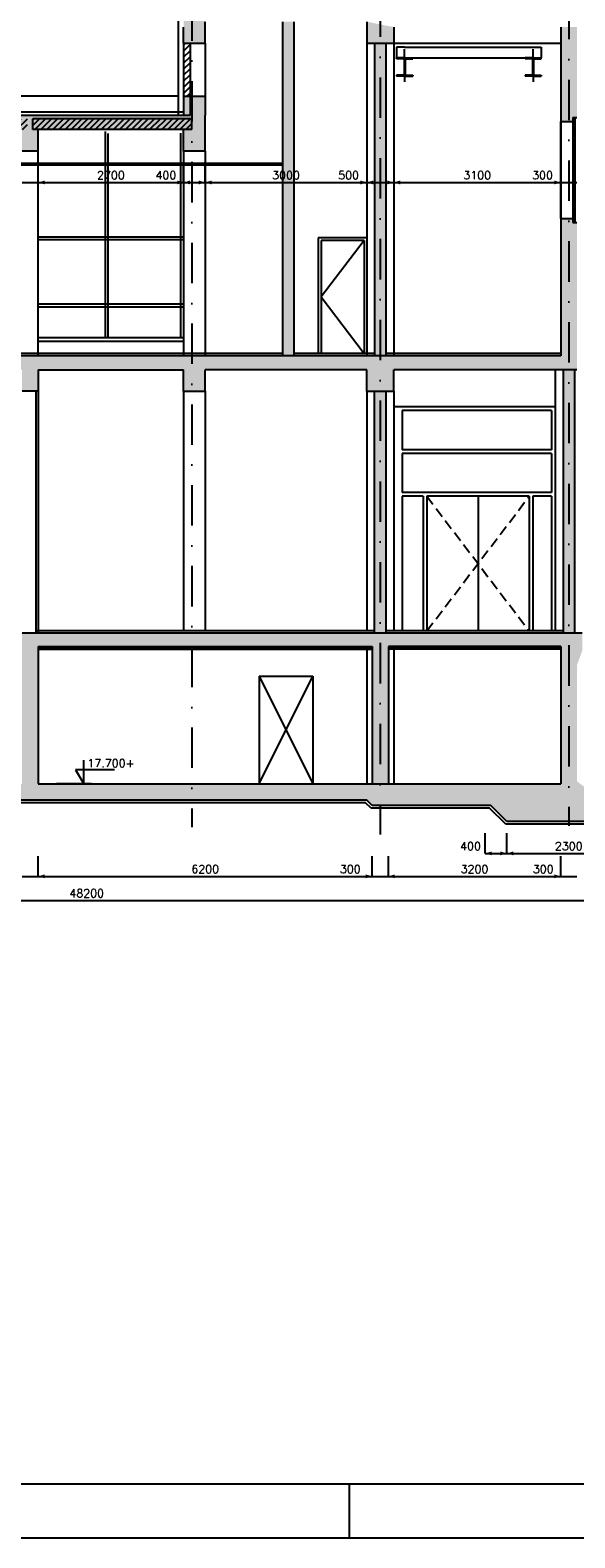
# Model space of a CAD drawing. Extents: x 0 to 118900, y 0 to 84100.
# Tile 4 of 20: x 49972 to 60085, y 0 to 27991. Entities that reach past the tile are written whole.
import ezdxf
from ezdxf.enums import TextEntityAlignment as Align

# ---------------------------------------------------------------- set-up
doc = ezdxf.new("R2010")
doc.units = 0
doc.header["$LTSCALE"] = 60
doc.header["$MEASUREMENT"] = 0
doc.linetypes.add('DASHDOT', pattern=[25, 12.5, -6.25, 0, -6.25])
doc.linetypes.add('HIDDEN2', pattern=[4.6875, 3.125, -1.5625])
doc.layers.get('0').update_dxf_attribs({"linetype": 'CONTINUOUS'})
for name, color, linetype in [('BETON', 8, 'CONTINUOUS'), ('CONSTR50', 1, 'CONTINUOUS'), ('HGTMAAT15', 3, 'CONTINUOUS'), ('KADER', 2, 'CONTINUOUS'), ('LAAG18', 3, 'CONTINUOUS'), ('LAAG25', 4, 'CONTINUOUS'), ('LAAG35', 7, 'CONTINUOUS'), ('MAAT15', 3, 'CONTINUOUS'), ('MAAT20', 4, 'CONTINUOUS'), ('STRAMIEN', 3, 'DASHDOT')]:
    doc.layers.add(name, color=color, linetype=linetype)
doc.styles.add('ROMANS', font='romans')

# ---------------------------------------------------------------- blocks, each defined once
blk = doc.blocks.new('ZUHMAAT1')
at = {"layer": 'MAAT20'}
for p, q in [((4.31, 0), (4.31, 2.93)), ((5.26, 0), (0.92, 0)), ((3.3, 1.75), (4.31, 0)), ((8.1, 1.75), (3.3, 1.75))]:
    blk.add_line(p, q, dxfattribs=at)
blk = doc.blocks.new('ZUDIMTUS')
at = {"color": 3}
blk.add_solid([(0, 0), (-800, -240), (-800, 240)], dxfattribs=at)
blk = doc.blocks.new('*X23')
at = {"color": 0}
for p, q in [((40372, 26228), (40491, 26347)), ((40372, 26340), (40379, 26347)), ((40403, 26147), (40603, 26347)), ((40516, 26147), (40716, 26347)), ((40628, 26147), (40828, 26347)), ((40740, 26147), (40940, 26347)), ((40852, 26147), (41052, 26347)), ((40965, 26147), (41165, 26347)), ((41077, 26147), (41277, 26347)), ((41189, 26147), (41389, 26347)), ((41302, 26147), (41502, 26347)), ((41414, 26147), (41614, 26347)), ((41526, 26147), (41726, 26347)), ((41638, 26147), (41838, 26347)), ((41751, 26147), (41951, 26347)), ((41863, 26147), (42063, 26347)), ((41975, 26147), (42175, 26347)), ((42087, 26147), (42287, 26347)), ((42200, 26147), (42400, 26347)), ((42312, 26147), (42512, 26347)), ((42424, 26147), (42624, 26347)), ((42536, 26147), (42736, 26347)), ((42649, 26147), (42849, 26347)), ((42761, 26147), (42961, 26347)), ((42873, 26147), (43073, 26347)), ((42985, 26147), (43185, 26347)), ((43098, 26147), (43298, 26347)), ((43210, 26147), (43410, 26347)), ((43322, 26147), (43522, 26347)), ((43434, 26147), (43634, 26347)), ((43547, 26147), (43747, 26347)), ((43659, 26147), (43859, 26347)), ((43771, 26147), (43971, 26347)), ((43883, 26147), (44083, 26347)), ((43996, 26147), (44196, 26347)), ((44108, 26147), (44308, 26347)), ((44220, 26147), (44420, 26347)), ((44332, 26147), (44532, 26347)), ((44445, 26147), (44645, 26347)), ((44557, 26147), (44757, 26347)), ((44669, 26147), (44869, 26347)), ((44781, 26147), (44981, 26347)), ((44894, 26147), (45094, 26347)), ((45222, 26251), (45318, 26347)), ((45230, 26147), (45430, 26347)), ((45343, 26147), (45543, 26347)), ((45455, 26147), (45655, 26347)), ((45567, 26147), (45767, 26347)), ((45679, 26147), (45879, 26347)), ((45792, 26147), (45992, 26347)), ((45904, 26147), (46104, 26347)), ((46016, 26147), (46216, 26347)), ((46128, 26147), (46328, 26347)), ((46241, 26147), (46441, 26347)), ((46353, 26147), (46553, 26347)), ((46465, 26147), (46665, 26347)), ((46577, 26147), (46777, 26347)), ((46690, 26147), (46890, 26347)), ((46802, 26147), (47002, 26347)), ((46914, 26147), (47114, 26347)), ((47026, 26147), (47226, 26347)), ((47139, 26147), (47339, 26347)), ((47251, 26147), (47451, 26347)), ((47363, 26147), (47563, 26347)), ((47475, 26147), (47675, 26347)), ((47588, 26147), (47788, 26347)), ((47700, 26147), (47900, 26347)), ((47812, 26147), (48012, 26347)), ((47924, 26147), (48124, 26347)), ((48037, 26147), (48237, 26347)), ((48149, 26147), (48349, 26347)), ((48261, 26147), (48461, 26347)), ((48373, 26147), (48573, 26347)), ((48486, 26147), (48686, 26347)), ((48598, 26147), (48798, 26347)), ((48710, 26147), (48910, 26347)), ((48822, 26147), (49022, 26347)), ((48935, 26147), (49135, 26347)), ((49047, 26147), (49247, 26347)), ((49159, 26147), (49359, 26347)), ((49271, 26147), (49471, 26347)), ((49384, 26147), (49584, 26347)), ((49496, 26147), (49696, 26347)), ((49608, 26147), (49808, 26347)), ((49721, 26147), (49921, 26347)), ((50022, 26337), (50033, 26347)), ((50022, 26224), (50145, 26347)), ((50057, 26147), (50257, 26347)), ((50170, 26147), (50370, 26347)), ((50282, 26147), (50482, 26347)), ((50394, 26147), (50594, 26347)), ((50506, 26147), (50706, 26347)), ((50619, 26147), (50819, 26347)), ((50731, 26147), (50931, 26347)), ((50843, 26147), (51043, 26347)), ((50955, 26147), (51155, 26347)), ((51068, 26147), (51268, 26347)), ((51180, 26147), (51380, 26347)), ((51292, 26147), (51492, 26347)), ((51404, 26147), (51604, 26347)), ((51517, 26147), (51717, 26347)), ((51629, 26147), (51829, 26347)), ((51741, 26147), (51941, 26347)), ((51853, 26147), (52053, 26347)), ((51966, 26147), (52166, 26347)), ((52078, 26147), (52278, 26347)), ((52190, 26147), (52390, 26347)), ((52302, 26147), (52502, 26347)), ((52415, 26147), (52615, 26347)), ((52527, 26147), (52727, 26347)), ((52639, 26147), (52839, 26347)), ((52751, 26147), (52951, 26347)), ((45006, 26147), (45122, 26263)), ((45118, 26147), (45122, 26151)), ((49833, 26147), (49922, 26237)), ((52864, 26147), (52972, 26256))]:
    blk.add_line(p, q, dxfattribs=at)

msp = doc.modelspace()

# ---------------------------------------------------------------- linework, layer by layer
at = {"layer": 'BETON'}
for points, const_width in [([(53022, 28477), (53022, 28047)], 400), ([(53022, 27747), (53022, 28147)], 400), ([(53082, 26757), (53082, 26407)], 280), ([(52942, 26277), (40222, 26277)], 260), ([(53222, 26077), (52822, 26077)], 660), ([(49972, 25747), (49972, 26147)], 300), ([(59822, 21817), (40412, 21817)], 260), ([(49972, 21687), (49972, 21287)], 300), ([(53022, 21287), (53022, 21687)], 400), ([(56472, 21287), (56472, 21687)], 500), ([(60222, 16672), (49822, 16672)], 250), ([(59972, 16547), (59972, 13997)], 300), ([(56222, 13847), (45572, 13847)], 300), ([(50122, 13847), (59622, 13847)], 300)]:
    msp.add_lwpolyline(points, dxfattribs=dict(at, const_width=const_width))
at = {"layer": 'BETON', "color": 4, "const_width": 210}
for points in [[(54762, 28147), (54762, 21947)], [(56472, 27747), (56472, 21947)], [(56472, 21287), (56472, 16797)]]:
    msp.add_lwpolyline(points, dxfattribs=at)
at = {"layer": 'BETON', "color": 4, "linetype": 'Continuous', "const_width": 210}
msp.add_lwpolyline([(59972, 21687), (59972, 16797)], dxfattribs=at)
at = {"layer": 'BETON', "linetype": 'Continuous', "const_width": 300}
for points in [[(49972, 16547), (49972, 13997)], [(56472, 16547), (56472, 13997)]]:
    msp.add_lwpolyline(points, dxfattribs=at)
at = {"layer": 'BETON'}
for points in [[(56222, 28147), (56222, 27747), (56722, 28047), (56722, 27747)], [(59822, 26297), (60047, 26297), (59822, 28047), (60047, 26372)], [(59822, 28047), (60047, 26372), (60122, 28047), (60122, 26372)], [(52822, 26757), (52942, 26757), (52822, 26407), (52942, 26407)], [(59822, 24497), (60047, 24497), (59822, 21947), (60047, 24422)], [(59822, 21947), (60047, 24422), (60122, 22597), (60122, 24422)], [(60122, 22597), (60122, 21687), (59822, 21947), (56722, 21687)], [(60222, 16470), (60122, 16197), (60222, 16597), (60077, 16797)], [(40022, 13997), (40022, 13497), (50122, 13997), (45572, 13697)], [(59822, 13997), (58522, 13597), (56222, 13697), (56322, 13597)], [(59822, 13997), (58822, 13297), (59822, 13997), (58522, 13597)], [(60122, 14047), (61122, 13297), (59822, 13997), (58822, 13297)]]:
    msp.add_solid(points, dxfattribs=at)
at = {"layer": 'CONSTR50'}
for p, q in [((52822, 27747), (52822, 28047)), ((53222, 27747), (53222, 28147)), ((56222, 28147), (56222, 27747)), ((56722, 28047), (56722, 27747)), ((59822, 28047), (59822, 21947)), ((52822, 27747), (53222, 27747)), ((56222, 27747), (56722, 27747)), ((53222, 26757), (52942, 26757)), ((52942, 26757), (52942, 26407)), ((53222, 26757), (53222, 26407)), ((52942, 26407), (40222, 26407)), ((52972, 26347), (50022, 26347)), ((50022, 26147), (50022, 26347)), ((52972, 26147), (52972, 26347)), ((53222, 25747), (53222, 26407)), ((60047, 26372), (60047, 26297)), ((60047, 26372), (60122, 26372)), ((60082, 26372), (60082, 24422)), ((52972, 26147), (50022, 26147)), ((50122, 25747), (50122, 26147)), ((52822, 25747), (52822, 26147)), ((59822, 26297), (60047, 26297)), ((60047, 26297), (60047, 24497)), ((50122, 25747), (49822, 25747)), ((53222, 25747), (52822, 25747)), ((59822, 24497), (60047, 24497)), ((60047, 24497), (60047, 24422)), ((60047, 24422), (60122, 24422)), ((59822, 21947), (40412, 21947)), ((50122, 21687), (50122, 21287)), ((50122, 21687), (50122, 21287)), ((50122, 21687), (52822, 21687)), ((52822, 21287), (52822, 21687)), ((53222, 21287), (53222, 21687)), ((56222, 21687), (53222, 21687)), ((56222, 21287), (56222, 21687)), ((56722, 21287), (56722, 21687)), ((60122, 21687), (56722, 21687)), ((50122, 21287), (49822, 21287)), ((50122, 21287), (49822, 21287)), ((52822, 21287), (53222, 21287)), ((56222, 21287), (56722, 21287)), ((60222, 16797), (49822, 16797)), ((50122, 16547), (56322, 16547)), ((59822, 16547), (56622, 16547)), ((59822, 16547), (59822, 13997)), ((50122, 13997), (59622, 13997)), ((59622, 13997), (59822, 13997)), ((59622, 13997), (59822, 13997)), ((59750, 13997), (59750, 13997)), ((56222, 13697), (45572, 13697)), ((56322, 13597), (56222, 13697)), ((58522, 13597), (56322, 13597)), ((58822, 13297), (58522, 13597)), ((61122, 13297), (58822, 13297))]:
    msp.add_line(p, q, dxfattribs=at)
at = {"layer": 'CONSTR50', "linetype": 'Continuous'}
for p, q in [((50122, 16547), (50122, 13997)), ((56322, 16547), (56322, 13997)), ((56622, 16547), (56622, 13997))]:
    msp.add_line(p, q, dxfattribs=at)
at = {"layer": 'KADER', "color": 3}
msp.add_line((55900, 0), (55900, 1000), dxfattribs=at)
msp.add_line((55900, 0), (55900, 1000), dxfattribs=at)
msp.add_lwpolyline([(0, 0), (118900, 0), (118900, 0), (118900, 84100), (0, 84100)], close=True, dxfattribs=at)
msp.add_lwpolyline([(0, 0), (118900, 0), (118900, 0), (118900, 84100), (0, 84100)], close=True, dxfattribs=at)
at = {"layer": 'KADER'}
msp.add_lwpolyline([(1000, 1000), (117900, 1000), (117900, 1000), (117900, 83100), (1000, 83100)], close=True, dxfattribs=at)
msp.add_lwpolyline([(1000, 1000), (117900, 1000), (117900, 1000), (117900, 83100), (1000, 83100)], close=True, dxfattribs=at)
at = {"layer": 'LAAG18'}
for p, q in [((52722, 34237), (52722, 26407)), ((52822, 27715), (52855, 27747)), ((52822, 27602), (52942, 27722)), ((52822, 27490), (52942, 27610)), ((52822, 27378), (52942, 27498)), ((52822, 27266), (52942, 27386)), ((52822, 27153), (52942, 27273)), ((52822, 27041), (52942, 27161)), ((52822, 26929), (52942, 27049)), ((52822, 26817), (52942, 26937)), ((52875, 26757), (52942, 26824)), ((51372, 22284), (51372, 26108)), ((51422, 22284), (51422, 26071)), ((52772, 22284), (52772, 26076)), ((40222, 25522), (54657, 25522)), ((40222, 25492), (54657, 25492)), ((50122, 21947), (50122, 25747)), ((52822, 25747), (52822, 21947)), ((53222, 25747), (53222, 21947)), ((50122, 24157), (52822, 24157)), ((50122, 24107), (52822, 24107)), ((56172, 24087), (55372, 23037)), ((55372, 23037), (56172, 21987)), ((50122, 22907), (52822, 22907)), ((50122, 22857), (52822, 22857)), ((50122, 22284), (52822, 22284)), ((50122, 22217), (52822, 22217)), ((54657, 21987), (40769, 21987)), ((56367, 21987), (54867, 21987)), ((59822, 21987), (56577, 21987)), ((50122, 21287), (50122, 16797)), ((52822, 21287), (52822, 16837)), ((53222, 21287), (53222, 16837)), ((56367, 16837), (50077, 16837)), ((56367, 16837), (53077, 16837)), ((59867, 16837), (56577, 16837)), ((50122, 16522), (56322, 16522)), ((59822, 16522), (56622, 16522)), ((50122, 16497), (56322, 16497)), ((59822, 16497), (56622, 16497)), ((56201, 13647), (45593, 13647)), ((56301, 13547), (56201, 13647)), ((58501, 13547), (56301, 13547)), ((58801, 13247), (58501, 13547)), ((61143, 13247), (58801, 13247))]:
    msp.add_line(p, q, dxfattribs=at)
at = {"layer": 'LAAG18', "linetype": 'Continuous'}
for p, q in [((56925, 27676), (56775, 27676)), ((56775, 27676), (56775, 27476)), ((56775, 27456), (56775, 27476)), ((56925, 27476), (56775, 27476)), ((56915, 27456), (56775, 27456)), ((56915, 27456), (56915, 27256)), ((56925, 27676), (57075, 27676)), ((56925, 27456), (56925, 27640)), ((56925, 27476), (57075, 27476)), ((56925, 27456), (56925, 27256)), ((56935, 27456), (56935, 27256)), ((56935, 27456), (57075, 27456)), ((57075, 27676), (59324, 27676)), ((57075, 27456), (57075, 27476)), ((57075, 27476), (59324, 27476)), ((59310, 27476), (59160, 27476)), ((59160, 27456), (59160, 27476)), ((59300, 27456), (59160, 27456)), ((59300, 27456), (59300, 27256)), ((59310, 27676), (59460, 27676)), ((59310, 27456), (59310, 27640)), ((59310, 27476), (59460, 27476)), ((59310, 27456), (59310, 27256)), ((59320, 27456), (59460, 27456)), ((59320, 27456), (59320, 27256)), ((59460, 27676), (59460, 27476)), ((59460, 27456), (59460, 27476)), ((56915, 27156), (56775, 27156)), ((56775, 27156), (56775, 27136)), ((56915, 27256), (56915, 27156)), ((56925, 27256), (56925, 27156)), ((56925, 27156), (56925, 27030)), ((56935, 27256), (56935, 27156)), ((56935, 27156), (57075, 27156)), ((57075, 27156), (57075, 27136)), ((59160, 27156), (59160, 27136)), ((59300, 27156), (59160, 27156)), ((59300, 27256), (59300, 27156)), ((59310, 27256), (59310, 27156)), ((59310, 27156), (59310, 27030)), ((59320, 27256), (59320, 27156)), ((59320, 27156), (59460, 27156)), ((59460, 27156), (59460, 27136)), ((56925, 27136), (56775, 27136)), ((56925, 27136), (57075, 27136)), ((59310, 27136), (59160, 27136)), ((59310, 27136), (59460, 27136))]:
    msp.add_line(p, q, dxfattribs=at)
at = {"layer": 'LAAG18', "linetype": 'HIDDEN2'}
for p, q in [((57337, 16837), (59237, 19337)), ((57337, 19337), (59237, 16837))]:
    msp.add_line(p, q, dxfattribs=at)
at = {"layer": 'LAAG25'}
for p, q in [((53222, 27747), (53222, 26757)), ((56222, 27747), (56222, 21947)), ((56722, 27747), (56722, 21947)), ((56722, 27747), (59822, 27747)), ((40360, 26772), (52741, 26772)), ((52822, 26467), (40292, 26467)), ((56222, 24137), (55322, 24137)), ((55322, 24137), (55322, 21987)), ((56172, 24087), (55372, 24087)), ((55372, 24087), (55372, 21987)), ((56172, 24087), (56172, 21987)), ((56222, 24137), (56222, 21987)), ((56222, 24137), (56222, 21987)), ((59722, 21687), (59722, 16837)), ((56222, 21287), (56222, 16837)), ((56722, 21287), (56722, 16837)), ((59722, 20997), (56722, 20997)), ((59722, 20997), (56807, 20997)), ((59652, 20927), (56877, 20927)), ((56877, 20927), (56877, 20202)), ((59652, 20927), (59652, 20202)), ((59652, 20202), (56877, 20202)), ((56877, 20132), (56877, 19407)), ((59652, 20132), (56877, 20132)), ((59652, 20132), (59652, 19407)), ((59652, 19407), (56877, 19407)), ((56877, 19337), (56877, 16837)), ((57267, 19337), (56877, 19337)), ((57267, 19337), (57267, 16837)), ((57337, 19337), (57337, 16837)), ((59237, 19337), (57337, 19337)), ((58287, 19337), (58287, 16837)), ((59237, 19337), (59237, 16837)), ((59307, 19337), (59307, 16837)), ((59652, 19337), (59307, 19337)), ((59652, 19337), (59652, 16837)), ((56222, 16547), (56222, 13997)), ((56722, 16547), (56722, 13997)), ((54222, 15997), (54222, 13997)), ((54222, 15997), (55222, 15997)), ((54222, 13997), (55222, 15997)), ((54222, 15997), (55222, 13997)), ((55222, 15997), (55222, 13997)), ((54222, 13997), (55222, 13997))]:
    msp.add_line(p, q, dxfattribs=at)
at = {"layer": 'LAAG35'}
for p, q in [((54657, 28147), (54657, 21947)), ((54867, 28147), (54867, 21947)), ((52822, 27747), (52822, 26407)), ((52942, 27747), (52942, 26757)), ((56367, 27747), (56367, 21947)), ((56577, 27747), (56577, 21947)), ((52942, 26757), (52822, 26757)), ((59822, 24497), (59822, 26297)), ((59867, 21687), (59867, 16797)), ((56367, 16797), (56367, 21287)), ((56577, 21287), (56577, 16797))]:
    msp.add_line(p, q, dxfattribs=at)
at = {"layer": 'LAAG35', "linetype": 'Continuous'}
for p, q in [((60077, 21687), (60077, 16797)), ((50077, 21287), (50077, 16797))]:
    msp.add_line(p, q, dxfattribs=at)
at = {"layer": 'MAAT15'}
for p, q in [((50122, 25163), (50122, 25538)), ((52822, 25163), (52822, 25538)), ((53222, 25163), (53222, 25538)), ((49822, 25163), (50122, 25163)), ((50122, 25163), (52822, 25163)), ((52822, 25163), (53222, 25163)), ((53222, 25163), (53222, 24788)), ((53222, 25163), (56222, 25163)), ((56222, 25163), (56222, 24788)), ((56222, 25163), (56722, 25163)), ((56722, 25163), (56722, 24788)), ((56722, 25163), (59822, 25163)), ((59822, 25163), (60122, 25163)), ((58422, 12707), (58422, 13082)), ((58822, 12707), (58822, 13082)), ((50122, 12281), (50122, 12656)), ((50122, 12281), (50122, 12656)), ((56322, 12281), (56322, 12656)), ((56322, 12281), (56322, 12656)), ((56622, 12281), (56622, 12656)), ((58422, 12707), (58822, 12707)), ((58822, 12707), (61122, 12707)), ((59822, 12281), (59822, 12656)), ((49822, 12281), (50122, 12281)), ((50122, 12281), (56322, 12281)), ((56322, 12281), (56622, 12281)), ((56622, 12281), (59822, 12281)), ((59822, 12281), (60122, 12281)), ((26922, 11831), (75122, 11831))]:
    msp.add_line(p, q, dxfattribs=at)
at = {"layer": 'STRAMIEN'}
for p, q in [((52972, 37545), (52972, 13192)), ((56472, 37615), (56472, 13057)), ((59972, 37572), (59972, 13218))]:
    msp.add_line(p, q, dxfattribs=at)

# ---------------------------------------------------------------- block references
at = {"layer": 'HGTMAAT15', "xscale": 150, "yscale": 150, "zscale": 150}
msp.add_blockref('ZUHMAAT1', (50322, 13997), dxfattribs=at)
at = {"layer": 'LAAG18'}
msp.add_blockref('*X23', (0, 0), dxfattribs=at)
at = {"layer": 'MAAT15', "xscale": 0.15, "yscale": 0.15, "zscale": 0.15, "rotation": 180}
for p in [(50122, 25163), (52822, 25163), (53222, 25163), (56222, 25163), (56722, 25163), (58422, 12707), (58822, 12707), (50122, 12281), (56622, 12281)]:
    msp.add_blockref('ZUDIMTUS', p, dxfattribs=at)
at = {"layer": 'MAAT15', "xscale": 0.15, "yscale": 0.15, "zscale": 0.15}
for p in [(52822, 25163), (53222, 25163), (56222, 25163), (56722, 25163), (59822, 25163), (58822, 12707), (56322, 12281), (59822, 12281)]:
    msp.add_blockref('ZUDIMTUS', p, dxfattribs=at)

# ---------------------------------------------------------------- texts
at = {"layer": 'HGTMAAT15', "style": 'ROMANS'}
msp.add_text('17.700+', height=150, dxfattribs=at).set_placement((51037, 14308))
at = {"layer": 'MAAT15', "style": 'ROMANS'}
for s, p in [('2700', (51472, 25223)), ('400', (52492, 25223)), ('3000', (54722, 25223)), ('500', (55885, 25223)), ('3100', (58272, 25223)), ('300', (59485, 25223)), ('400', (58148, 12767)), ('2300', (59972, 12767)), ('6200', (53222, 12341)), ('300', (55916, 12341)), ('3200', (58222, 12341)), ('300', (59498, 12341)), ('48200', (51022, 11891))]:
    msp.add_text(s, height=150, dxfattribs=at).set_placement(p, align=Align.CENTER)

doc.saveas('drawing.dxf')
